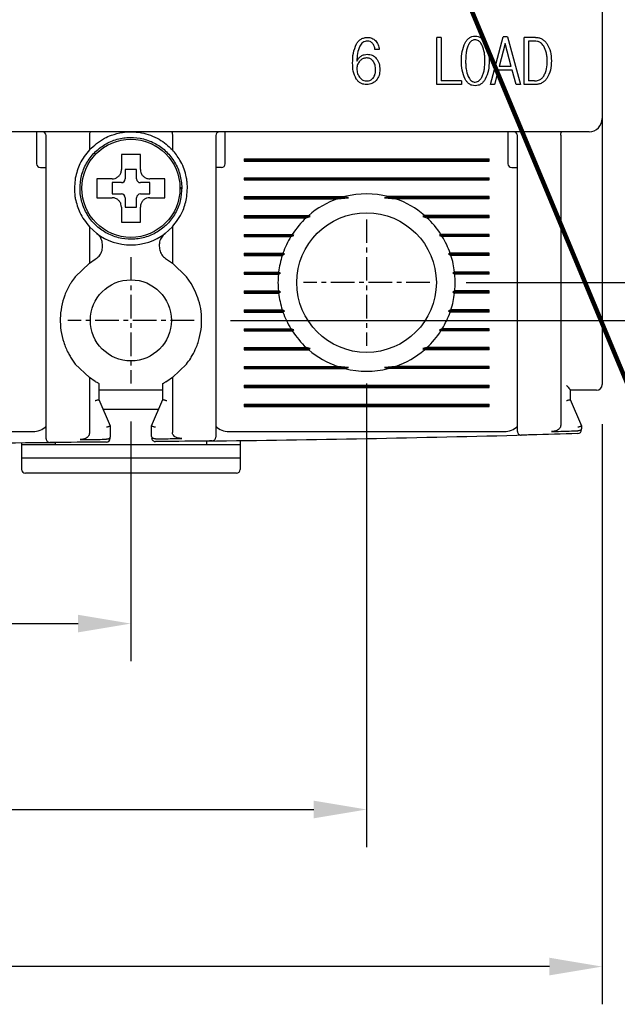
# Model space of a CAD drawing. Extents: x -28 to 1048, y -170 to 585.
# Tile 12 of 22: x 441 to 472, y 310 to 362. Entities that reach past the tile are written whole.
import ezdxf

# ---------------------------------------------------------------- set-up
doc = ezdxf.new("R2010")
doc.units = 0
doc.header["$MEASUREMENT"] = 0
doc.linetypes.add('CENTER', pattern=[2, 1.25, -0.25, 0.25, -0.25])
doc.layers.get('0').update_dxf_attribs({"linetype": 'CONTINUOUS'})
doc.layers.add('cen', color=1, linetype='CENTER')
doc.layers.add('di', color=3, linetype='CONTINUOUS')
doc.styles.add('KIM', font='ROMANS.shx', dxfattribs={"height": 5, "bigfont": 'GSG1.shx'})
doc.styles.get("Standard").update_dxf_attribs({"font": 'romans.shx', "height": 2, "bigfont": 'hgs.shx'})
doc.dimstyles.get("Standard").update_dxf_attribs({"dimscale": 0, "dimtxt": 2, "dimasz": 2, "dimexe": 0.5, "dimexo": 0.5, "dimgap": 1, "dimtad": 1, "dimdsep": 46, "dimtxsty": 'Standard', "dimcen": 0, "dimclrd": 3, "dimclre": 3, "dimclrt": 3, "dimadec": 0, "dimazin": 2, "dimtp": 0.1, "dimtm": 0.1, "dimtfac": 1, "dimtmove": 0, "dimatfit": 3, "dimfxl": 0, "dimtolj": 1, "dimarcsym": 0})
doc.dimstyles.new('STANDARD$0', dxfattribs={"dimtxt": 5, "dimasz": 5, "dimexe": 1, "dimexo": 2, "dimgap": 2, "dimtad": 1, "dimdec": 4, "dimzin": 12, "dimdsep": 46, "dimtxsty": 'KIM', "dimcen": -1, "dimdle": 0.1, "dimadec": 0, "dimazin": 0, "dimtfac": 1, "dimtdec": 4, "dimtmove": 0, "dimatfit": 3, "dimfxl": 0, "dimtolj": 1, "dimtzin": 0, "dimarcsym": 0})

# ---------------------------------------------------------------- blocks, each defined once
blk = doc.blocks.new('*D181')
at = {"layer": 'di'}
for p, q in [((396.485, 340.609), (396.485, 309.753)), ((471.485, 340.509), (471.485, 309.753)), ((468.685, 311.753), (399.285, 311.753))]:
    blk.add_line(p, q, dxfattribs=at)
for points in [[(399.285, 312.22), (399.285, 311.286), (396.485, 311.753)], [(468.685, 312.22), (468.685, 311.286), (471.485, 311.753)]]:
    blk.add_solid(points, dxfattribs=at)
at = {"layer": 'di', "insert": (433.974, 314.753), "char_height": 2, "attachment_point": 5}
blk.add_mtext('\\A1;75', dxfattribs=at)
blk = doc.blocks.new('*D183')
at = {"layer": 'di'}
for p, q in [((464.261, 428.009), (510.747, 428.009)), ((508.747, 425.209), (508.747, 350.809)), ((464.261, 348.009), (510.747, 348.009))]:
    blk.add_line(p, q, dxfattribs=at)
for points in [[(508.28, 425.209), (509.214, 425.209), (508.747, 428.009)], [(508.28, 350.809), (509.214, 350.809), (508.747, 348.009)]]:
    blk.add_solid(points, dxfattribs=at)
at = {"layer": 'di', "insert": (505.747, 388.009), "char_height": 2, "attachment_point": 5, "rotation": 90}
blk.add_mtext('\\A1;80', dxfattribs=at)
blk = doc.blocks.new('*D184')
at = {"layer": 'di'}
for p, q in [((472.785, 420.009), (500.747, 420.009)), ((498.747, 417.209), (498.747, 358.809)), ((472.785, 356.009), (500.747, 356.009))]:
    blk.add_line(p, q, dxfattribs=at)
for points in [[(498.28, 417.209), (499.214, 417.209), (498.747, 420.009)], [(498.28, 358.809), (499.214, 358.809), (498.747, 356.009)]]:
    blk.add_solid(points, dxfattribs=at)
at = {"layer": 'di', "insert": (495.747, 388.009), "char_height": 2, "attachment_point": 5, "rotation": 90}
blk.add_mtext('\\A1;64', dxfattribs=at)
blk = doc.blocks.new('*D185')
at = {"layer": 'di'}
for p, q in [((421.485, 340.654), (421.485, 327.935)), ((446.485, 340.654), (446.485, 327.935)), ((424.285, 329.935), (443.685, 329.935))]:
    blk.add_line(p, q, dxfattribs=at)
for points in [[(424.285, 330.402), (424.285, 329.469), (421.485, 329.935)], [(443.685, 330.402), (443.685, 329.469), (446.485, 329.935)]]:
    blk.add_solid(points, dxfattribs=at)
at = {"layer": 'di', "insert": (434.608, 332.935), "char_height": 2, "attachment_point": 5}
blk.add_mtext('\\A1;25', dxfattribs=at)
blk = doc.blocks.new('*D180')
at = {"layer": 'di'}
for p, q in [((408.985, 342.654), (408.985, 318.08)), ((458.985, 342.654), (458.985, 318.08)), ((411.785, 320.08), (456.185, 320.08))]:
    blk.add_line(p, q, dxfattribs=at)
for points in [[(411.785, 320.547), (411.785, 319.614), (408.985, 320.08)], [(456.185, 320.547), (456.185, 319.614), (458.985, 320.08)]]:
    blk.add_solid(points, dxfattribs=at)
at = {"layer": 'di', "insert": (434.404, 323.08), "char_height": 2, "attachment_point": 5}
blk.add_mtext('\\A1;50', dxfattribs=at)
blk = doc.blocks.new('*D167')
at = {"layer": 'di'}
for p, q in [((451.839, 430.009), (521.195, 430.009)), ((519.195, 427.209), (519.195, 348.809)), ((451.761, 346.009), (521.195, 346.009))]:
    blk.add_line(p, q, dxfattribs=at)
for points in [[(518.729, 427.209), (519.662, 427.209), (519.195, 430.009)], [(518.729, 348.809), (519.662, 348.809), (519.195, 346.009)]]:
    blk.add_solid(points, dxfattribs=at)
at = {"layer": 'di', "insert": (516.195, 388.009), "char_height": 2, "attachment_point": 5, "rotation": 90}
blk.add_mtext('\\A1;84', dxfattribs=at)

msp = doc.modelspace()

# ---------------------------------------------------------------- linework, layer by layer
for p, q in [((471.485, 419.309), (471.485, 356.709)), ((462.709, 358.509), (462.709, 361.009)), ((462.933, 361.009), (462.709, 361.009)), ((462.933, 361.009), (462.933, 358.701)), ((465.549, 358.509), (466.232, 361.041)), ((466.34, 360.689), (466.025, 359.471)), ((466.451, 361.041), (466.232, 361.041)), ((466.661, 359.471), (466.34, 360.689)), ((466.451, 361.041), (467.151, 358.509)), ((467.345, 358.509), (467.345, 361.009)), ((467.937, 361.009), (467.345, 361.009)), ((467.884, 360.817), (467.569, 360.817)), ((467.569, 360.817), (467.569, 358.701)), ((459.655, 360.368), (459.431, 360.368)), ((465.968, 359.278), (465.773, 358.509)), ((466.715, 359.278), (465.968, 359.278)), ((466.661, 359.471), (466.025, 359.471)), ((466.927, 358.509), (466.715, 359.278)), ((464.025, 358.701), (462.933, 358.701)), ((464.025, 358.701), (464.025, 358.509)), ((467.884, 358.701), (467.569, 358.701)), ((464.025, 358.509), (462.709, 358.509)), ((465.773, 358.509), (465.549, 358.509)), ((467.151, 358.509), (466.927, 358.509)), ((467.937, 358.509), (467.345, 358.509)), ((471.485, 356.709), (471.485, 355.882)), ((470.785, 356.009), (397.185, 356.009)), ((441.485, 356.009), (441.485, 355.609)), ((451.485, 355.609), (451.485, 356.009)), ((466.485, 356.009), (466.485, 355.609)), ((441.485, 355.609), (441.485, 354.309)), ((441.985, 340.616), (441.985, 355.809)), ((444.285, 355.825), (444.285, 355.823)), ((444.285, 355.823), (444.285, 355.049)), ((448.685, 355.823), (448.684, 355.825)), ((448.685, 355.823), (448.685, 355.049)), ((450.985, 355.809), (450.985, 340.697)), ((451.485, 354.309), (451.485, 355.609)), ((466.485, 355.609), (466.485, 354.309)), ((466.985, 341.008), (466.985, 355.809)), ((469.285, 355.825), (469.285, 355.823)), ((469.285, 355.823), (469.285, 340.447)), ((471.485, 355.882), (471.485, 342.609)), ((452.485, 354.567), (465.485, 354.567)), ((452.485, 354.567), (452.485, 354.451)), ((452.485, 354.509), (465.485, 354.509)), ((452.485, 354.451), (465.485, 354.451)), ((465.485, 354.451), (465.485, 354.567)), ((441.685, 354.109), (441.985, 354.109)), ((446.785, 354.009), (446.185, 354.009)), ((446.185, 354.009), (446.185, 353.509)), ((446.785, 353.509), (446.785, 354.009)), ((451.285, 354.109), (450.985, 354.109)), ((466.685, 354.109), (466.985, 354.109)), ((444.915, 353.509), (444.685, 353.509)), ((452.485, 353.567), (465.485, 353.567)), ((452.485, 353.567), (452.485, 353.451)), ((452.485, 353.509), (465.485, 353.509)), ((452.485, 353.451), (465.485, 353.451)), ((465.485, 353.451), (465.485, 353.567)), ((445.985, 353.309), (445.485, 353.309)), ((445.485, 353.309), (445.485, 352.709)), ((447.485, 353.309), (446.985, 353.309)), ((447.485, 352.709), (447.485, 353.309)), ((449.084, 353.043), (449.185, 353.043)), ((449.185, 352.975), (449.084, 352.975)), ((449.185, 353.043), (449.185, 352.975)), ((445.485, 352.709), (445.985, 352.709)), ((446.185, 352.509), (446.185, 352.009)), ((446.785, 352.009), (446.785, 352.509)), ((446.985, 352.709), (447.485, 352.709)), ((452.485, 352.567), (457.837, 352.567)), ((452.485, 352.567), (452.485, 352.451)), ((452.485, 352.509), (458.031, 352.509)), ((452.485, 352.451), (457.45, 352.451)), ((457.45, 352.451), (458.031, 352.509)), ((458.031, 352.509), (457.837, 352.567)), ((460.132, 352.567), (459.938, 352.509)), ((459.938, 352.509), (460.52, 352.451)), ((465.485, 352.509), (459.938, 352.509)), ((465.485, 352.567), (460.132, 352.567)), ((465.485, 352.451), (460.52, 352.451)), ((465.485, 352.451), (465.485, 352.567)), ((446.185, 352.009), (446.785, 352.009)), ((445.985, 351.439), (445.985, 351.209)), ((452.485, 351.567), (455.913, 351.567)), ((452.485, 351.567), (452.485, 351.451)), ((452.485, 351.509), (456, 351.509)), ((452.485, 351.451), (455.784, 351.451)), ((455.784, 351.451), (456, 351.509)), ((456, 351.509), (455.913, 351.567)), ((462.056, 351.567), (461.969, 351.509)), ((461.969, 351.509), (462.185, 351.451)), ((465.485, 351.509), (461.969, 351.509)), ((465.485, 351.567), (462.056, 351.567)), ((465.485, 351.451), (462.185, 351.451)), ((465.485, 351.451), (465.485, 351.567)), ((444.285, 350.969), (444.285, 349.046)), ((444.669, 350.621), (444.285, 350.969)), ((448.685, 350.969), (448.3, 350.621)), ((448.685, 350.969), (448.685, 349.046)), ((452.485, 350.567), (455.041, 350.567)), ((452.485, 350.567), (452.485, 350.451)), ((452.485, 350.509), (455.123, 350.509)), ((452.485, 350.451), (454.969, 350.451)), ((454.969, 350.451), (455.123, 350.509)), ((455.123, 350.509), (455.041, 350.567)), ((462.928, 350.567), (462.846, 350.509)), ((462.846, 350.509), (463, 350.451)), ((465.485, 350.509), (462.846, 350.509)), ((465.485, 350.567), (462.928, 350.567)), ((465.485, 350.451), (463, 350.451)), ((465.485, 350.451), (465.485, 350.567)), ((444.985, 349.935), (444.985, 349.984)), ((447.985, 349.984), (447.985, 349.935)), ((444.285, 349.046), (444.589, 349.245)), ((448.38, 349.245), (448.685, 349.046)), ((452.485, 349.567), (454.55, 349.567)), ((452.485, 349.567), (452.485, 349.451)), ((452.485, 349.509), (454.636, 349.509)), ((452.485, 349.451), (454.511, 349.451)), ((454.511, 349.451), (454.636, 349.509)), ((454.636, 349.509), (454.55, 349.567)), ((463.419, 349.567), (463.333, 349.509)), ((463.333, 349.509), (463.458, 349.451)), ((465.485, 349.509), (463.333, 349.509)), ((465.485, 349.567), (463.419, 349.567)), ((465.485, 349.451), (463.458, 349.451)), ((465.485, 349.451), (465.485, 349.567)), ((444.285, 349.046), (443.535, 348.324)), ((449.435, 348.324), (448.685, 349.046)), ((449.685, 347.964), (449.435, 348.324)), ((452.485, 348.567), (454.318, 348.567)), ((452.485, 348.567), (452.485, 348.451)), ((452.485, 348.509), (454.412, 348.509)), ((452.485, 348.451), (454.305, 348.451)), ((454.305, 348.451), (454.412, 348.509)), ((454.412, 348.509), (454.318, 348.567)), ((463.651, 348.567), (463.557, 348.509)), ((463.557, 348.509), (463.664, 348.451)), ((465.485, 348.509), (463.557, 348.509)), ((465.485, 348.567), (463.651, 348.567)), ((465.485, 348.451), (463.664, 348.451)), ((465.485, 348.451), (465.485, 348.567)), ((452.485, 347.567), (454.305, 347.567)), ((452.485, 347.567), (452.485, 347.451)), ((452.485, 347.509), (454.412, 347.509)), ((452.485, 347.451), (454.318, 347.451)), ((454.412, 347.509), (454.305, 347.567)), ((454.318, 347.451), (454.412, 347.509)), ((463.664, 347.567), (463.557, 347.509)), ((463.557, 347.509), (463.651, 347.451)), ((465.485, 347.509), (463.557, 347.509)), ((465.485, 347.451), (463.651, 347.451)), ((465.485, 347.567), (463.664, 347.567)), ((465.485, 347.451), (465.485, 347.567)), ((452.485, 346.567), (454.511, 346.567)), ((452.485, 346.567), (452.485, 346.451)), ((452.485, 346.509), (454.636, 346.509)), ((452.485, 346.451), (454.55, 346.451)), ((454.636, 346.509), (454.511, 346.567)), ((454.55, 346.451), (454.636, 346.509)), ((463.458, 346.567), (463.333, 346.509)), ((463.333, 346.509), (463.419, 346.451)), ((465.485, 346.509), (463.333, 346.509)), ((465.485, 346.451), (463.419, 346.451)), ((465.485, 346.567), (463.458, 346.567)), ((465.485, 346.451), (465.485, 346.567)), ((452.485, 345.567), (454.969, 345.567)), ((452.485, 345.567), (452.485, 345.451)), ((455.123, 345.509), (454.969, 345.567)), ((463, 345.567), (462.846, 345.509)), ((465.485, 345.567), (463, 345.567)), ((465.485, 345.451), (465.485, 345.567)), ((452.485, 345.509), (455.123, 345.509)), ((452.485, 345.451), (455.041, 345.451)), ((455.041, 345.451), (455.123, 345.509)), ((462.846, 345.509), (462.928, 345.451)), ((465.485, 345.509), (462.846, 345.509)), ((465.485, 345.451), (462.928, 345.451)), ((452.485, 344.567), (455.784, 344.567)), ((452.485, 344.567), (452.485, 344.451)), ((452.485, 344.509), (456, 344.509)), ((456, 344.509), (455.784, 344.567)), ((455.913, 344.451), (456, 344.509)), ((462.185, 344.567), (461.969, 344.509)), ((461.969, 344.509), (462.056, 344.451)), ((465.485, 344.509), (461.969, 344.509)), ((465.485, 344.567), (462.185, 344.567)), ((465.485, 344.451), (465.485, 344.567)), ((443.285, 344.054), (443.535, 343.694)), ((452.485, 344.451), (455.913, 344.451)), ((465.485, 344.451), (462.056, 344.451)), ((443.535, 343.694), (444.285, 342.972)), ((448.685, 342.972), (449.435, 343.694)), ((452.485, 343.567), (457.45, 343.567)), ((452.485, 343.567), (452.485, 343.451)), ((452.485, 343.509), (458.031, 343.509)), ((452.485, 343.451), (457.837, 343.451)), ((458.031, 343.509), (457.45, 343.567)), ((457.837, 343.451), (458.031, 343.509)), ((460.52, 343.567), (459.938, 343.509)), ((459.938, 343.509), (460.132, 343.451)), ((465.485, 343.509), (459.938, 343.509)), ((465.485, 343.451), (460.132, 343.451)), ((465.485, 343.567), (460.52, 343.567)), ((465.485, 343.451), (465.485, 343.567)), ((444.285, 342.972), (444.285, 340.021)), ((444.585, 342.776), (444.285, 342.972)), ((448.685, 342.972), (448.385, 342.776)), ((448.685, 342.972), (448.685, 340.067)), ((444.785, 342.666), (444.785, 341.808)), ((448.185, 341.808), (448.185, 342.666)), ((452.485, 342.567), (465.485, 342.567)), ((452.485, 342.567), (452.485, 342.451)), ((452.485, 342.509), (465.485, 342.509)), ((452.485, 342.451), (465.485, 342.451)), ((465.485, 342.451), (465.485, 342.567)), ((448.185, 342.309), (444.785, 342.309)), ((469.785, 342.317), (469.785, 341.808)), ((470.785, 342.309), (469.785, 342.309)), ((444.785, 341.808), (444.785, 341.809)), ((444.785, 341.809), (445.385, 340.409)), ((447.585, 340.409), (448.185, 341.809)), ((448.185, 341.809), (448.185, 341.808)), ((452.485, 341.567), (465.485, 341.567)), ((452.485, 341.567), (452.485, 341.451)), ((452.485, 341.509), (465.485, 341.509)), ((452.485, 341.451), (465.485, 341.451)), ((465.485, 341.451), (465.485, 341.567)), ((469.785, 341.808), (469.785, 341.809)), ((469.785, 341.809), (470.385, 340.409)), ((444.999, 341.309), (447.97, 341.309)), ((445.385, 340.409), (445.385, 340.408)), ((445.385, 340.408), (445.385, 339.837)), ((447.585, 340.408), (447.585, 340.409)), ((447.585, 339.861), (447.585, 340.408)), ((470.385, 340.409), (470.385, 340.408)), ((470.385, 340.408), (470.385, 340.285)), ((426.685, 340.109), (441.285, 340.109)), ((451.685, 340.109), (466.285, 340.109)), ((470.189, 340.153), (470.185, 340.153)), ((440.685, 339.526), (440.685, 339.409)), ((442.485, 339.409), (440.685, 339.409)), ((440.685, 339.409), (440.685, 338.709)), ((442.485, 339.409), (442.485, 339.536)), ((450.485, 339.409), (442.485, 339.409)), ((445.185, 339.705), (445.186, 339.705)), ((447.785, 339.729), (447.786, 339.729)), ((450.485, 339.612), (450.485, 339.409)), ((452.285, 339.409), (450.485, 339.409)), ((452.285, 339.635), (452.285, 339.409)), ((452.285, 339.409), (452.285, 338.709)), ((452.285, 338.709), (440.685, 338.709)), ((440.685, 338.709), (440.685, 338.109)), ((452.285, 338.709), (452.285, 338.109)), ((452.085, 337.909), (440.885, 337.909))]:
    msp.add_line(p, q)
for centre, radius in [((446.485, 353.009), 2.6), ((458.985, 348.009), 3.7), ((446.485, 346.009), 2.15)]:
    msp.add_circle(centre, radius)
for centre, radius, start, end in [((470.785, 356.709), 0.7, 270, 0), ((441.785, 355.809), 0.2, 0, 90), ((451.185, 355.809), 0.2, 90, 180), ((466.785, 355.809), 0.2, 0, 90), ((441.685, 354.309), 0.2, 180, 270), ((451.285, 354.309), 0.2, 270, 0), ((466.685, 354.309), 0.2, 180, 270), ((445.985, 353.509), 0.2, 270, 0), ((446.985, 353.509), 0.2, 180, 270), ((445.985, 352.509), 0.2, 0, 90), ((446.985, 352.509), 0.2, 90, 180), ((458.985, 348.009), 4.7, 109.0625, 130.8026), ((458.985, 348.009), 4.7, 75.8668, 104.1332), ((458.985, 348.009), 4.7, 49.1974, 70.9375), ((458.985, 348.009), 4.7, 132.9123, 147.0301), ((458.985, 348.009), 4.7, 32.9699, 47.0877), ((446.485, 353.009), 3, 232.7522, 307.2478), ((458.985, 348.009), 4.7, 148.6925, 160.6442), ((458.985, 348.009), 4.7, 19.3558, 31.3075), ((458.985, 348.009), 4.7, 162.1296, 173.1848), ((458.985, 348.009), 4.7, 6.8152, 17.8704), ((458.985, 348.009), 4.7, 174.6005, 185.3995), ((458.985, 348.009), 4.7, 354.6005, 5.3995), ((458.985, 348.009), 4.7, 186.8152, 197.8704), ((458.985, 348.009), 4.7, 342.1296, 353.1848), ((458.985, 348.009), 4.7, 199.3558, 211.3075), ((458.985, 348.009), 4.7, 328.6925, 340.6442), ((458.985, 348.009), 4.7, 212.9699, 227.0877), ((458.985, 348.009), 4.7, 312.9123, 327.0301), ((458.985, 348.009), 4.7, 229.1974, 250.9375), ((458.985, 348.009), 4.7, 289.0625, 310.8026), ((458.985, 348.009), 4.7, 255.8668, 284.1332), ((471.185, 342.609), 0.3, 270, 0), ((441.285, 341.109), 1, 270, 314.6343), ((451.685, 341.109), 1, 225.4794, 270), ((466.285, 341.109), 1, 270, 314.6343), ((433.985, 1664.719), 1325.21, 270.7134, 271.448535), ((450.785, 339.816), 0.2, 270.7265, 0), ((467.185, 340.125), 0.2, 180, 271.4358), ((470.185, 340.204), 0.2, 271.5655, 0), ((433.985, 1664.719), 1325.21, 269.632498, 270.367502), ((442.185, 339.734), 0.2, 180, 270.3546), ((445.185, 339.756), 0.2, 270.4843, 360), ((447.785, 339.781), 0.2, 180, 270.5967), ((440.885, 338.109), 0.2, 180, 270), ((452.085, 338.109), 0.2, 270, 0)]:
    msp.add_arc(centre, radius, start, end)
for points, knots in [([(458.245, 359.647), (458.247, 359.825), (458.252, 360.177), (458.385, 360.504), (458.451, 360.667)], [0, 0, 0, 0, 0.502532, 1, 1, 1, 1]), ([(458.451, 360.667), (458.484, 360.717), (458.552, 360.816), (458.695, 360.929), (458.864, 360.998), (458.984, 361.005), (459.045, 361.009)], [0, 0, 0, 0, 0.249899, 0.499017, 0.748886, 1, 1, 1, 1]), ([(459.028, 360.817), (458.985, 360.814), (458.899, 360.807), (458.783, 360.747), (458.69, 360.658), (458.646, 360.585), (458.624, 360.548)], [0, 0, 0, 0, 0.249937, 0.499358, 0.749013, 1, 1, 1, 1]), ([(459.292, 360.701), (459.254, 360.735), (459.178, 360.802), (459.078, 360.812), (459.028, 360.817)], [0, 0, 0, 0, 0.501015, 1, 1, 1, 1]), ([(459.045, 361.009), (459.122, 361.002), (459.277, 360.988), (459.396, 360.887), (459.456, 360.837)], [0, 0, 0, 0, 0.500076, 1, 1, 1, 1]), ([(459.431, 360.368), (459.421, 360.429), (459.401, 360.551), (459.328, 360.651), (459.292, 360.701)], [0, 0, 0, 0, 0.502622, 1, 1, 1, 1]), ([(459.456, 360.837), (459.51, 360.768), (459.618, 360.629), (459.643, 360.455), (459.655, 360.368)], [0, 0, 0, 0, 0.499317, 1, 1, 1, 1]), ([(464.013, 359.761), (464.016, 359.928), (464.023, 360.261), (464.147, 360.571), (464.209, 360.725)], [0, 0, 0, 0, 0.502081, 1, 1, 1, 1]), ([(464.209, 360.725), (464.238, 360.772), (464.297, 360.867), (464.421, 360.982), (464.573, 361.06), (464.685, 361.069), (464.741, 361.073)], [0, 0, 0, 0, 0.25047, 0.499605, 0.74891, 1, 1, 1, 1]), ([(464.741, 360.881), (464.695, 360.875), (464.608, 360.865), (464.485, 360.774), (464.417, 360.673), (464.383, 360.603), (464.376, 360.587)], [0, 0, 0, 0, 0.275456, 0.527006, 0.894458, 1, 1, 1, 1]), ([(464.741, 361.073), (464.798, 361.069), (464.911, 361.06), (465.064, 360.982), (465.19, 360.867), (465.251, 360.772), (465.281, 360.725)], [0, 0, 0, 0, 0.2502276, 0.4998973, 0.749409, 1, 1, 1, 1]), ([(465.117, 360.587), (465.097, 360.626), (465.049, 360.715), (464.953, 360.818), (464.838, 360.874), (464.771, 360.879), (464.741, 360.881)], [0, 0, 0, 0, 0.257598, 0.60292, 0.821779, 1, 1, 1, 1]), ([(465.281, 360.725), (465.346, 360.571), (465.476, 360.262), (465.483, 359.928), (465.487, 359.761)], [0, 0, 0, 0, 0.499561, 1, 1, 1, 1]), ([(468.38, 360.552), (468.328, 360.616), (468.237, 360.728), (468.051, 360.806), (467.937, 360.813), (467.884, 360.817)], [0, 0, 0, 0, 0.419523, 0.726037, 1, 1, 1, 1]), ([(467.937, 361.009), (467.997, 361.005), (468.115, 360.997), (468.283, 360.933), (468.43, 360.829), (468.505, 360.736), (468.543, 360.69)], [0, 0, 0, 0, 0.250217, 0.499043, 0.748695, 1, 1, 1, 1]), ([(468.543, 360.69), (468.619, 360.545), (468.772, 360.256), (468.782, 359.928), (468.787, 359.764)], [0, 0, 0, 0, 0.4989137, 1, 1, 1, 1]), ([(458.624, 360.548), (458.576, 360.419), (458.48, 360.16), (458.473, 359.885), (458.469, 359.747)], [0, 0, 0, 0, 0.499402, 1, 1, 1, 1]), ([(464.376, 360.587), (464.35, 360.521), (464.299, 360.389), (464.248, 360.111), (464.241, 359.9), (464.237, 359.761)], [0, 0, 0, 0, 0.251847, 0.503621, 1, 1, 1, 1]), ([(465.263, 359.761), (465.261, 359.832), (465.259, 359.975), (465.233, 360.256), (465.163, 360.456), (465.117, 360.587)], [0, 0, 0, 0, 0.253748, 0.507705, 1, 1, 1, 1]), ([(468.563, 359.758), (468.561, 359.828), (468.558, 359.969), (468.526, 360.244), (468.438, 360.43), (468.38, 360.552)], [0, 0, 0, 0, 0.25662, 0.513523, 1, 1, 1, 1]), ([(458.438, 358.803), (458.376, 358.937), (458.252, 359.205), (458.247, 359.5), (458.245, 359.647)], [0, 0, 0, 0, 0.499101, 1, 1, 1, 1]), ([(458.469, 359.747), (458.497, 359.801), (458.552, 359.909), (458.649, 359.984), (458.697, 360.02)], [0, 0, 0, 0, 0.502215, 1, 1, 1, 1]), ([(458.625, 359.756), (458.581, 359.696), (458.514, 359.606), (458.475, 359.461), (458.471, 359.385), (458.469, 359.347)], [0, 0, 0, 0, 0.492558, 0.741748, 1, 1, 1, 1]), ([(458.981, 359.919), (458.946, 359.917), (458.861, 359.912), (458.734, 359.858), (458.661, 359.789), (458.625, 359.756)], [0, 0, 0, 0, 0.256867, 0.634227, 1, 1, 1, 1]), ([(458.697, 360.02), (458.748, 360.048), (458.85, 360.102), (458.966, 360.108), (459.024, 360.112)], [0, 0, 0, 0, 0.501206, 1, 1, 1, 1]), ([(459.327, 359.759), (459.285, 359.801), (459.207, 359.88), (459.075, 359.916), (459.002, 359.919), (458.981, 359.919)], [0, 0, 0, 0, 0.444662, 0.837657, 1, 1, 1, 1]), ([(459.024, 360.112), (459.114, 360.103), (459.249, 360.09), (459.405, 359.995), (459.468, 359.931), (459.499, 359.898)], [0, 0, 0, 0, 0.499295, 0.748961, 1, 1, 1, 1]), ([(459.463, 359.294), (459.462, 359.336), (459.459, 359.421), (459.431, 359.574), (459.379, 359.688), (459.332, 359.752), (459.327, 359.759)], [0, 0, 0, 0, 0.257343, 0.51511, 0.947027, 1, 1, 1, 1]), ([(459.499, 359.898), (459.557, 359.808), (459.673, 359.627), (459.682, 359.413), (459.687, 359.305)], [0, 0, 0, 0, 0.498897, 1, 1, 1, 1]), ([(464.209, 358.8), (464.147, 358.954), (464.023, 359.262), (464.016, 359.594), (464.013, 359.761)], [0, 0, 0, 0, 0.49962, 1, 1, 1, 1]), ([(464.237, 359.761), (464.238, 359.69), (464.241, 359.547), (464.264, 359.267), (464.329, 359.067), (464.372, 358.934)], [0, 0, 0, 0, 0.253194, 0.506489, 1, 1, 1, 1]), ([(465.117, 358.934), (465.144, 359), (465.197, 359.132), (465.251, 359.41), (465.258, 359.621), (465.263, 359.761)], [0, 0, 0, 0, 0.251962, 0.503857, 1, 1, 1, 1]), ([(465.487, 359.761), (465.483, 359.593), (465.476, 359.26), (465.346, 358.953), (465.281, 358.8)], [0, 0, 0, 0, 0.50225, 1, 1, 1, 1]), ([(468.38, 358.956), (468.414, 359.019), (468.514, 359.204), (468.557, 359.485), (468.561, 359.69), (468.563, 359.758)], [0, 0, 0, 0, 0.258004, 0.755948, 1, 1, 1, 1]), ([(468.787, 359.764), (468.783, 359.597), (468.774, 359.266), (468.619, 358.973), (468.543, 358.828)], [0, 0, 0, 0, 0.50342, 1, 1, 1, 1]), ([(458.469, 359.347), (458.471, 359.305), (458.474, 359.221), (458.509, 359.068), (458.567, 358.956), (458.616, 358.892), (458.622, 358.885)], [0, 0, 0, 0, 0.255689, 0.508189, 0.94486, 1, 1, 1, 1]), ([(459.331, 358.855), (459.354, 358.888), (459.413, 358.973), (459.456, 359.127), (459.461, 359.242), (459.463, 359.294)], [0, 0, 0, 0, 0.258237, 0.66538, 1, 1, 1, 1]), ([(459.687, 359.305), (459.682, 359.2), (459.671, 358.989), (459.553, 358.813), (459.494, 358.726)], [0, 0, 0, 0, 0.5009741, 1, 1, 1, 1]), ([(458.997, 358.509), (458.942, 358.512), (458.832, 358.519), (458.675, 358.574), (458.538, 358.671), (458.471, 358.759), (458.438, 358.803)], [0, 0, 0, 0, 0.250163, 0.499321, 0.74922, 1, 1, 1, 1]), ([(458.622, 358.885), (458.645, 358.859), (458.704, 358.793), (458.825, 358.717), (458.928, 358.706), (458.978, 358.701)], [0, 0, 0, 0, 0.257487, 0.636052, 1, 1, 1, 1]), ([(458.978, 358.701), (459.012, 358.703), (459.096, 358.707), (459.225, 358.751), (459.296, 358.821), (459.331, 358.855)], [0, 0, 0, 0, 0.257198, 0.633352, 1, 1, 1, 1]), ([(459.494, 358.726), (459.461, 358.693), (459.395, 358.626), (459.231, 358.531), (459.091, 358.518), (458.997, 358.509)], [0, 0, 0, 0, 0.251487, 0.501798, 1, 1, 1, 1]), ([(464.741, 358.445), (464.685, 358.449), (464.572, 358.458), (464.42, 358.539), (464.298, 358.657), (464.238, 358.752), (464.209, 358.8)], [0, 0, 0, 0, 0.24981, 0.499525, 0.749147, 1, 1, 1, 1]), ([(464.372, 358.934), (464.392, 358.896), (464.437, 358.808), (464.528, 358.703), (464.641, 358.645), (464.71, 358.64), (464.741, 358.637)], [0, 0, 0, 0, 0.259248, 0.592428, 0.809802, 1, 1, 1, 1]), ([(464.741, 358.637), (464.787, 358.642), (464.875, 358.652), (464.999, 358.743), (465.072, 358.845), (465.108, 358.917), (465.117, 358.934)], [0, 0, 0, 0, 0.265391, 0.520254, 0.8866, 1, 1, 1, 1]), ([(465.281, 358.8), (465.251, 358.752), (465.19, 358.657), (465.067, 358.538), (464.912, 358.458), (464.798, 358.449), (464.741, 358.445)], [0, 0, 0, 0, 0.2499667, 0.4986339, 0.7493653, 1, 1, 1, 1]), ([(467.884, 358.701), (467.96, 358.707), (468.094, 358.718), (468.269, 358.815), (468.343, 358.908), (468.38, 358.956)], [0, 0, 0, 0, 0.3901918, 0.690049, 1, 1, 1, 1]), ([(468.543, 358.828), (468.505, 358.781), (468.431, 358.688), (468.284, 358.585), (468.116, 358.52), (467.997, 358.513), (467.937, 358.509)], [0, 0, 0, 0, 0.250808, 0.50024, 0.749475, 1, 1, 1, 1]), ([(444.338, 356.009), (444.338, 356.009), (444.335, 356.009), (444.326, 356.006), (444.312, 355.988), (444.298, 355.946), (444.288, 355.89), (444.286, 355.847), (444.285, 355.825)], [0, 0, 0, 0, 0.013213, 0.11534, 0.344004, 0.565228, 0.782542, 1, 1, 1, 1]), ([(445.45, 355.825), (445.645, 355.885), (445.982, 355.99), (446.335, 356.003), (446.485, 356.009)], [0, 0, 0, 0, 0.575576, 1, 1, 1, 1]), ([(446.485, 356.009), (446.672, 356), (447.025, 355.983), (447.361, 355.876), (447.519, 355.825)], [0, 0, 0, 0, 0.532004, 1, 1, 1, 1]), ([(448.631, 356.009), (448.631, 356.009), (448.634, 356.009), (448.643, 356.006), (448.657, 355.988), (448.671, 355.946), (448.681, 355.89), (448.683, 355.847), (448.684, 355.825)], [0, 0, 0, 0, 0.0132132, 0.1153395, 0.3440039, 0.5652278, 0.782542, 1, 1, 1, 1]), ([(469.285, 355.825), (469.286, 355.847), (469.288, 355.89), (469.298, 355.946), (469.312, 355.988), (469.326, 356.006), (469.335, 356.009), (469.338, 356.009), (469.338, 356.009)], [0, 0, 0, 0, 0.217458, 0.434772, 0.655996, 0.88466, 0.986787, 1, 1, 1, 1]), ([(449.185, 353.043), (449.164, 353.277), (449.122, 353.749), (448.83, 354.404), (448.392, 354.964), (447.82, 355.391), (447.158, 355.656), (446.45, 355.74), (445.744, 355.638), (445.089, 355.357), (444.529, 354.916), (444.102, 354.345), (443.837, 353.683), (443.754, 352.975), (443.855, 352.269), (444.136, 351.614), (444.578, 351.054), (445.149, 350.627), (445.811, 350.362), (446.519, 350.278), (447.225, 350.38), (447.88, 350.661), (448.44, 351.102), (448.865, 351.673), (449.14, 352.336), (449.17, 352.809), (449.185, 353.043)], [0, 0, 0, 0, 0.041425, 0.083575, 0.125, 0.166425, 0.208575, 0.25, 0.291425, 0.333575, 0.375, 0.416425, 0.458575, 0.5, 0.541425, 0.583575, 0.625, 0.666425, 0.708575, 0.75, 0.791425, 0.833575, 0.875, 0.916425, 0.958575, 1, 1, 1, 1]), ([(444.285, 355.049), (444.536, 355.277), (444.888, 355.597), (445.325, 355.774), (445.45, 355.825)], [0, 0, 0, 0, 0.713944, 1, 1, 1, 1]), ([(447.519, 355.825), (447.678, 355.759), (448.114, 355.577), (448.463, 355.254), (448.685, 355.049)], [0, 0, 0, 0, 0.364329, 1, 1, 1, 1]), ([(444.285, 355.049), (444.097, 354.813), (443.747, 354.376), (443.602, 353.814), (443.535, 353.554)], [0, 0, 0, 0, 0.538099, 1, 1, 1, 1]), ([(449.435, 353.554), (449.425, 353.604), (449.357, 353.937), (449.144, 354.484), (448.826, 354.875), (448.685, 355.049)], [0, 0, 0, 0, 0.0873637, 0.5935717, 1, 1, 1, 1]), ([(445.985, 354.809), (445.985, 354.766), (445.985, 354.69), (445.985, 354.612), (445.985, 354.579)], [0, 0, 0, 0, 0.571794, 1, 1, 1, 1]), ([(445.985, 354.579), (445.985, 354.413), (445.985, 354.223), (445.985, 354.034), (445.985, 354.009)], [0, 0, 0, 0, 0.871112, 1, 1, 1, 1]), ([(446.985, 354.579), (446.985, 354.612), (446.985, 354.69), (446.985, 354.766), (446.985, 354.809)], [0, 0, 0, 0, 0.428206, 1, 1, 1, 1]), ([(446.985, 354.009), (446.985, 354.034), (446.985, 354.223), (446.985, 354.413), (446.985, 354.579)], [0, 0, 0, 0, 0.128888, 1, 1, 1, 1]), ([(445.485, 353.509), (445.541, 353.515), (445.653, 353.526), (445.803, 353.612), (445.916, 353.738), (445.976, 353.879), (445.982, 353.972), (445.985, 354.009)], [0, 0, 0, 0, 0.214612, 0.429239, 0.643513, 0.857576, 1, 1, 1, 1]), ([(446.985, 354.009), (446.99, 353.953), (447.001, 353.841), (447.087, 353.691), (447.214, 353.578), (447.354, 353.518), (447.447, 353.511), (447.485, 353.509)], [0, 0, 0, 0, 0.214612, 0.429239, 0.643513, 0.857576, 1, 1, 1, 1]), ([(443.535, 353.554), (443.503, 353.266), (443.463, 352.897), (443.522, 352.54), (443.535, 352.464)], [0, 0, 0, 0, 0.78462, 1, 1, 1, 1]), ([(445.485, 353.509), (445.46, 353.509), (445.27, 353.509), (445.08, 353.509), (444.915, 353.509)], [0, 0, 0, 0, 0.128888, 1, 1, 1, 1]), ([(448.054, 353.509), (447.889, 353.509), (447.699, 353.509), (447.509, 353.509), (447.485, 353.509)], [0, 0, 0, 0, 0.871112, 1, 1, 1, 1]), ([(448.285, 353.509), (448.241, 353.509), (448.165, 353.509), (448.088, 353.509), (448.054, 353.509)], [0, 0, 0, 0, 0.571794, 1, 1, 1, 1]), ([(449.435, 352.464), (449.467, 352.758), (449.506, 353.123), (449.446, 353.485), (449.435, 353.554)], [0, 0, 0, 0, 0.807198, 1, 1, 1, 1]), ([(443.535, 352.464), (443.6, 352.21), (443.747, 351.642), (444.093, 351.209), (444.285, 350.969)], [0, 0, 0, 0, 0.4458609, 1, 1, 1, 1]), ([(444.685, 352.509), (444.738, 352.509), (444.814, 352.509), (444.892, 352.509), (444.915, 352.509)], [0, 0, 0, 0, 0.70684, 1, 1, 1, 1]), ([(444.915, 352.509), (445.08, 352.509), (445.27, 352.509), (445.46, 352.509), (445.485, 352.509)], [0, 0, 0, 0, 0.871112, 1, 1, 1, 1]), ([(445.985, 352.009), (445.979, 352.065), (445.968, 352.178), (445.882, 352.327), (445.755, 352.44), (445.615, 352.5), (445.522, 352.507), (445.485, 352.509)], [0, 0, 0, 0, 0.214612, 0.429239, 0.643513, 0.857576, 1, 1, 1, 1]), ([(447.485, 352.509), (447.428, 352.504), (447.316, 352.492), (447.166, 352.406), (447.053, 352.28), (446.993, 352.139), (446.987, 352.046), (446.985, 352.009)], [0, 0, 0, 0, 0.2146123, 0.4292387, 0.6435135, 0.8575757, 1, 1, 1, 1]), ([(447.485, 352.509), (447.509, 352.509), (447.699, 352.509), (447.889, 352.509), (448.054, 352.509)], [0, 0, 0, 0, 0.128888, 1, 1, 1, 1]), ([(448.054, 352.509), (448.088, 352.509), (448.165, 352.509), (448.241, 352.509), (448.285, 352.509)], [0, 0, 0, 0, 0.428206, 1, 1, 1, 1]), ([(448.685, 350.969), (448.886, 351.223), (449.23, 351.658), (449.374, 352.227), (449.435, 352.464)], [0, 0, 0, 0, 0.583241, 1, 1, 1, 1]), ([(445.985, 352.009), (445.985, 351.985), (445.985, 351.795), (445.985, 351.605), (445.985, 351.439)], [0, 0, 0, 0, 0.128888, 1, 1, 1, 1]), ([(446.985, 351.439), (446.985, 351.605), (446.985, 351.795), (446.985, 351.985), (446.985, 352.009)], [0, 0, 0, 0, 0.871112, 1, 1, 1, 1]), ([(446.985, 351.209), (446.985, 351.263), (446.985, 351.339), (446.985, 351.416), (446.985, 351.439)], [0, 0, 0, 0, 0.70684, 1, 1, 1, 1]), ([(444.985, 349.984), (444.975, 350.074), (444.957, 350.254), (444.834, 350.475), (444.717, 350.578), (444.669, 350.621)], [0, 0, 0, 0, 0.367828, 0.735683, 1, 1, 1, 1]), ([(448.3, 350.621), (448.234, 350.559), (448.102, 350.436), (448.001, 350.204), (447.989, 350.049), (447.985, 349.984)], [0, 0, 0, 0, 0.366318, 0.732591, 1, 1, 1, 1]), ([(444.589, 349.245), (444.662, 349.298), (444.807, 349.404), (444.954, 349.651), (444.974, 349.838), (444.985, 349.935)], [0, 0, 0, 0, 0.323953, 0.647862, 1, 1, 1, 1]), ([(447.985, 349.935), (447.994, 349.845), (448.012, 349.665), (448.151, 349.414), (448.302, 349.302), (448.38, 349.245)], [0, 0, 0, 0, 0.325778, 0.651579, 1, 1, 1, 1]), ([(443.535, 348.324), (443.466, 348.233), (443.379, 348.116), (443.301, 347.991), (443.285, 347.964)], [0, 0, 0, 0, 0.783321, 1, 1, 1, 1]), ([(443.285, 347.964), (443.273, 347.945), (443.152, 347.745), (442.961, 347.342), (442.786, 346.732), (442.719, 346.1), (442.756, 345.464), (442.903, 344.844), (443.096, 344.376), (443.244, 344.123), (443.285, 344.054)], [0, 0, 0, 0, 0.016609, 0.1701, 0.323593, 0.477808, 0.632023, 0.786686, 0.941347, 1, 1, 1, 1]), ([(449.685, 344.054), (449.76, 344.187), (449.938, 344.505), (450.127, 345.051), (450.239, 345.677), (450.238, 346.314), (450.116, 347.105), (449.852, 347.63), (449.685, 347.964)], [0, 0, 0, 0, 0.111592, 0.26571, 0.419831, 0.574549, 0.729265, 1, 1, 1, 1]), ([(449.435, 343.694), (449.51, 343.795), (449.596, 343.91), (449.675, 344.038), (449.685, 344.054)], [0, 0, 0, 0, 0.8733955, 1, 1, 1, 1]), ([(444.585, 342.776), (444.614, 342.759), (444.669, 342.727), (444.736, 342.692), (444.777, 342.67), (444.782, 342.668), (444.785, 342.666)], [0, 0, 0, 0, 0.297961, 0.559955, 0.798942, 1, 1, 1, 1]), ([(448.185, 342.666), (448.187, 342.668), (448.191, 342.67), (448.221, 342.685), (448.267, 342.71), (448.324, 342.741), (448.365, 342.765), (448.385, 342.776)], [0, 0, 0, 0, 0.188954, 0.377385, 0.579407, 0.805366, 1, 1, 1, 1]), ([(469.585, 342.575), (469.585, 342.574), (469.616, 342.536), (469.673, 342.468), (469.738, 342.39), (469.777, 342.339), (469.782, 342.324), (469.785, 342.317)], [0, 0, 0, 0, 0.008133, 0.345942, 0.629583, 0.833537, 1, 1, 1, 1]), ([(471.185, 342.309), (471.182, 342.309), (471.177, 342.309), (471.129, 342.309), (471.038, 342.309), (470.919, 342.309), (470.829, 342.309), (470.785, 342.309)], [0, 0, 0, 0, 0.1456859, 0.3605574, 0.5741113, 0.7870449, 1, 1, 1, 1]), ([(444.785, 341.808), (444.782, 341.805), (444.778, 341.799), (444.745, 341.786), (444.695, 341.771), (444.64, 341.757), (444.602, 341.748), (444.586, 341.745), (444.585, 341.745)], [0, 0, 0, 0, 0.209284, 0.418502, 0.629593, 0.844734, 0.985697, 1, 1, 1, 1]), ([(448.385, 341.745), (448.383, 341.745), (448.367, 341.748), (448.329, 341.757), (448.274, 341.771), (448.224, 341.786), (448.191, 341.799), (448.187, 341.805), (448.185, 341.808)], [0, 0, 0, 0, 0.014303, 0.155266, 0.370407, 0.581498, 0.790716, 1, 1, 1, 1]), ([(469.785, 341.808), (469.782, 341.805), (469.778, 341.799), (469.745, 341.786), (469.695, 341.771), (469.64, 341.757), (469.602, 341.748), (469.586, 341.745), (469.585, 341.745)], [0, 0, 0, 0, 0.209284, 0.418502, 0.629593, 0.844734, 0.985697, 1, 1, 1, 1]), ([(466.985, 340.125), (466.985, 340.126), (466.985, 340.131), (466.985, 340.204), (466.985, 340.399), (466.985, 340.677), (466.985, 340.897), (466.985, 341.008)], [0, 0, 0, 0, 0.071308, 0.303412, 0.535586, 0.767794, 1, 1, 1, 1]), ([(441.985, 339.734), (441.985, 339.735), (441.985, 339.74), (441.985, 339.813), (441.985, 340.008), (441.985, 340.285), (441.985, 340.506), (441.985, 340.616)], [0, 0, 0, 0, 0.0708636, 0.3031434, 0.5354276, 0.7677138, 1, 1, 1, 1]), ([(445.385, 340.408), (445.382, 340.405), (445.378, 340.399), (445.345, 340.385), (445.295, 340.37), (445.24, 340.356), (445.202, 340.348), (445.186, 340.344), (445.185, 340.344)], [0, 0, 0, 0, 0.209288, 0.41851, 0.629604, 0.844744, 0.985694, 1, 1, 1, 1]), ([(447.785, 340.344), (447.783, 340.344), (447.767, 340.348), (447.729, 340.356), (447.674, 340.37), (447.624, 340.385), (447.591, 340.399), (447.587, 340.405), (447.585, 340.408)], [0, 0, 0, 0, 0.014306, 0.155256, 0.370396, 0.58149, 0.790712, 1, 1, 1, 1]), ([(450.985, 340.697), (450.985, 340.663), (450.985, 340.519), (450.985, 340.275), (450.985, 340.021), (450.985, 339.849), (450.985, 339.827), (450.985, 339.816)], [0, 0, 0, 0, 0.071057, 0.303312, 0.535548, 0.767774, 1, 1, 1, 1]), ([(469.285, 340.447), (469.281, 340.414), (469.273, 340.349), (469.209, 340.258), (469.097, 340.175), (468.952, 340.126), (468.845, 340.119), (468.801, 340.116)], [0, 0, 0, 0, 0.152105, 0.303692, 0.501205, 0.796816, 1, 1, 1, 1]), ([(470.385, 340.408), (470.382, 340.405), (470.378, 340.399), (470.345, 340.385), (470.295, 340.37), (470.24, 340.356), (470.202, 340.348), (470.186, 340.344), (470.185, 340.344)], [0, 0, 0, 0, 0.209288, 0.41851, 0.629604, 0.844744, 0.985694, 1, 1, 1, 1]), ([(444.285, 340.021), (444.281, 339.988), (444.273, 339.924), (444.211, 339.834), (444.1, 339.752), (443.952, 339.703), (443.842, 339.697), (443.793, 339.694)], [0, 0, 0, 0, 0.14949, 0.298556, 0.490156, 0.776809, 1, 1, 1, 1]), ([(445.385, 339.837), (445.385, 339.836), (445.384, 339.821), (445.377, 339.792), (445.348, 339.755), (445.303, 339.727), (445.248, 339.709), (445.207, 339.706), (445.186, 339.705)], [0, 0, 0, 0, 0.009109, 0.225778, 0.438316, 0.630671, 0.815188, 1, 1, 1, 1]), ([(447.785, 339.729), (447.764, 339.731), (447.723, 339.733), (447.667, 339.751), (447.622, 339.779), (447.592, 339.816), (447.585, 339.845), (447.585, 339.861), (447.585, 339.861)], [0, 0, 0, 0, 0.183846, 0.367405, 0.558587, 0.769689, 0.990928, 1, 1, 1, 1]), ([(449.184, 339.745), (449.098, 339.75), (448.968, 339.759), (448.817, 339.833), (448.735, 339.908), (448.691, 339.989), (448.687, 340.042), (448.685, 340.067)], [0, 0, 0, 0, 0.385336, 0.589769, 0.754749, 0.886232, 1, 1, 1, 1]), ([(470.19, 340.004), (469.362, 339.981), (468.361, 339.955), (467.361, 339.929), (467.19, 339.925)], [0, 0, 0, 0, 0.828278, 1, 1, 1, 1]), ([(468.801, 340.116), (468.962, 340.12), (469.423, 340.132), (469.885, 340.145), (470.185, 340.153)], [0, 0, 0, 0, 0.349502, 1, 1, 1, 1]), ([(470.385, 340.285), (470.385, 340.284), (470.384, 340.27), (470.378, 340.241), (470.35, 340.205), (470.306, 340.176), (470.251, 340.157), (470.21, 340.154), (470.189, 340.153)], [0, 0, 0, 0, 0.009194, 0.215416, 0.431221, 0.626258, 0.812971, 1, 1, 1, 1]), ([(445.186, 339.556), (444.358, 339.55), (443.358, 339.542), (442.358, 339.535), (442.186, 339.534)], [0, 0, 0, 0, 0.827826, 1, 1, 1, 1]), ([(443.793, 339.694), (443.957, 339.695), (444.421, 339.699), (444.885, 339.702), (445.185, 339.705)], [0, 0, 0, 0, 0.353116, 1, 1, 1, 1]), ([(447.786, 339.729), (448.086, 339.733), (448.551, 339.738), (449.017, 339.743), (449.184, 339.745)], [0, 0, 0, 0, 0.642874, 1, 1, 1, 1]), ([(450.787, 339.616), (450.614, 339.613), (449.614, 339.601), (448.614, 339.59), (447.787, 339.581)], [0, 0, 0, 0, 0.172619, 1, 1, 1, 1])]:
    msp.add_open_spline(points, degree=3, knots=knots)
for points in [[(446.985, 354.809), (446.818, 354.809), (446.485, 354.809), (446.151, 354.809), (445.985, 354.809)], [(444.685, 353.509), (444.685, 353.342), (444.685, 353.009), (444.685, 352.676), (444.685, 352.509)], [(448.285, 352.509), (448.285, 352.676), (448.285, 353.009), (448.285, 353.342), (448.285, 353.509)], [(445.985, 351.209), (446.151, 351.209), (446.485, 351.209), (446.818, 351.209), (446.985, 351.209)]]:
    msp.add_open_spline(points, degree=3)
at = {"layer": 'cen'}
for p, q in [((458.985, 351.364), (458.985, 344.654)), ((446.485, 349.364), (446.485, 342.654)), ((462.339, 348.009), (455.63, 348.009)), ((449.839, 346.009), (443.13, 346.009))]:
    msp.add_line(p, q, dxfattribs=at)

# ---------------------------------------------------------------- dimensions: what is measured, and where the dimension line sits
at = {"layer": 'di'}
for base, p1, p2, picture, middle in [((519.195, 346.009), (449.839, 430.009), (449.761, 346.009), '*D167', (519.195, 388.009)), ((508.747, 348.009), (462.261, 428.009), (462.261, 348.009), '*D183', (508.747, 388.009)), ((498.747, 356.009), (470.785, 420.009), (470.785, 356.009), '*D184', (498.747, 388.009))]:
    dim = msp.add_linear_dim(base=base, p1=p1, p2=p2, angle=270, dimstyle='STANDARD$0', override={"dimtxt": 3, "dimasz": 2.8, "dimexe": 2, "dimdec": 2, "dimzin": 8, "dimtxsty": 'Standard', "dimcen": 0, "dimclrd": 256, "dimclre": 256, "dimclrt": 256, "dimadec": 2, "dimazin": 2, "dimtfac": 0.6, "dimtdec": 2, "dimtmove": 0, "dimtzin": 8, "dimlwd": 65535, "dimlwe": 65535, "dimarcsym": 1}, dxfattribs=at)
    dim.commit()
    dim.dimension.update_dxf_attribs({"geometry": picture, "text_midpoint": middle, "dimtype": 160})
for base, p1, p2, picture, middle in [((458.985, 320.08), (408.985, 344.654), (458.985, 344.654), '*D180', (434.404, 320.08)), ((396.485, 311.753), (471.485, 342.509), (396.485, 342.609), '*D181', (433.974, 311.753)), ((446.485, 329.935), (421.485, 342.654), (446.485, 342.654), '*D185', (434.608, 329.935))]:
    dim = msp.add_linear_dim(base=base, p1=p1, p2=p2, dimstyle='STANDARD$0', override={"dimtxt": 3, "dimasz": 2.8, "dimexe": 2, "dimdec": 2, "dimzin": 8, "dimtxsty": 'Standard', "dimcen": 0, "dimclrd": 256, "dimclre": 256, "dimclrt": 256, "dimadec": 2, "dimazin": 2, "dimtfac": 0.6, "dimtdec": 2, "dimtzin": 8, "dimlwd": 65535, "dimlwe": 65535, "dimarcsym": 1}, dxfattribs=at)
    dim.commit()
    dim.dimension.update_dxf_attribs({"geometry": picture, "text_midpoint": middle, "dimtype": 160})

# ---------------------------------------------------------------- leaders
at = {"layer": 'di', "annotation_type": 0, "has_hookline": 1, "hookline_direction": 0, "text_width": 20.992}
msp.add_leader([(458.985, 375.809), (479.585, 326.388), (482.785, 326.388)], dimstyle='Standard', override={"dimscale": 1, "dimtxt": 4, "dimasz": 3.2, "dimexe": 2, "dimexo": 2, "dimgap": 2, "dimclrd": 256, "dimclre": 256, "dimclrt": 256, "dimadec": 2, "dimtfac": 0.6, "dimlwd": 65535, "dimlwe": 65535, "dimarcsym": 1}, dxfattribs=at)

doc.saveas('drawing.dxf')
